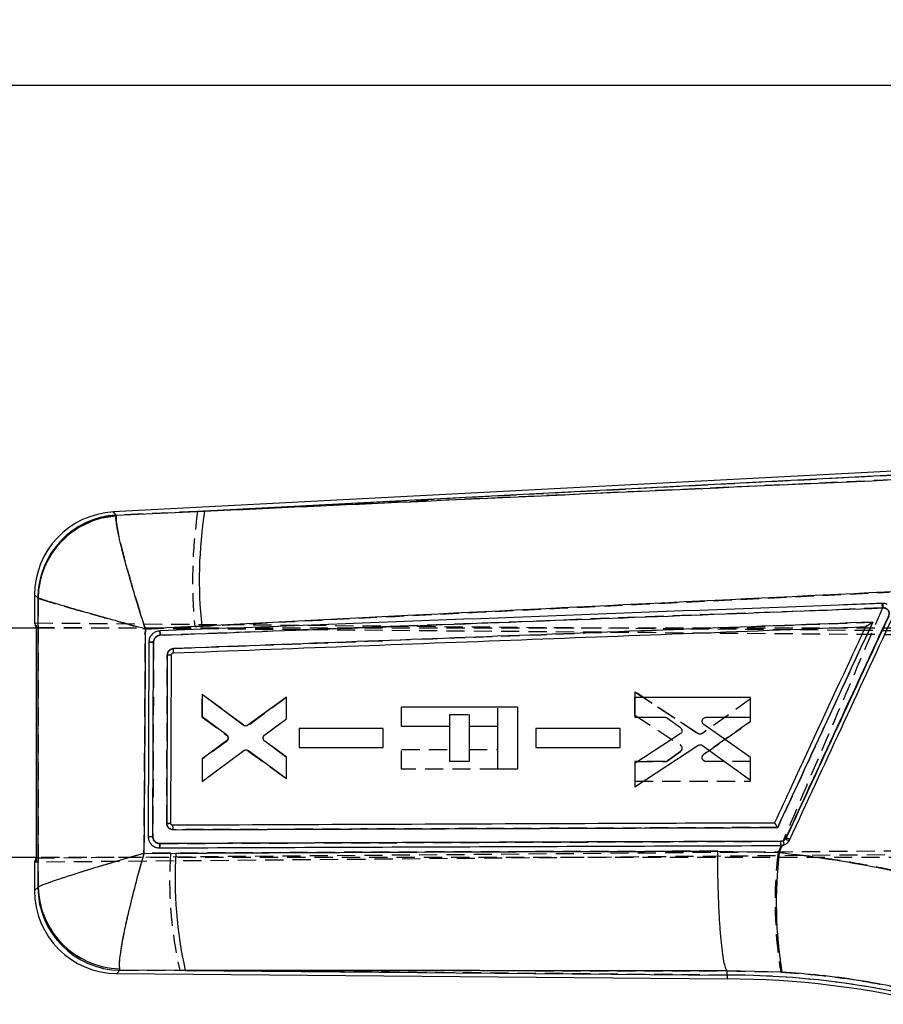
# Model space of a CAD drawing. Extents: x 32 to 417, y 20 to 281.
# Tile 11 of 13: x 184 to 244, y 212 to 281. Entities that reach past the tile are written whole.
import ezdxf

# ---------------------------------------------------------------- set-up
doc = ezdxf.new("R2010")
doc.units = 0
doc.linetypes.add('HIDDEN', pattern=[1.905, 1.27, -0.635])
doc.layers.get('0').update_dxf_attribs({"linetype": 'CONTINUOUS'})
doc.styles.add('SLDTEXTSTYLE0', font='TXT', dxfattribs={"width": 0.75})
doc.dimstyles.new('SLDDIMSTYLE1', dxfattribs={"dimtxt": 3.5, "dimasz": 3.302, "dimexe": 0, "dimexo": 0.0625, "dimgap": 0.875, "dimtad": 1, "dimdec": 0, "dimrnd": 1e-09, "dimzin": 12, "dimtxsty": 'SLDTEXTSTYLE0', "dimsah": 1, "dimcen": 0.09, "dimazin": 3, "dimtfac": 1, "dimtdec": 0, "dimtofl": 0, "dimtmove": 0, "dimatfit": 3, "dimtolj": 1, "dimtzin": 12})

# ---------------------------------------------------------------- blocks, each defined once
blk = doc.blocks.new('_D_1')
at = {"color": 179, "linetype": 'CONTINUOUS'}
for p, q in [((46.99, 233.246), (46.989, 276.946)), ((285.691, 230.202), (285.69, 276.95)), ((46.989, 275.946), (285.69, 275.95))]:
    blk.add_line(p, q, dxfattribs=at)
for points in [[(46.989, 275.946), (50.291, 275.438), (50.291, 276.454)], [(285.69, 275.95), (282.388, 276.458), (282.388, 275.442)]]:
    blk.add_solid(points, dxfattribs=at)
at = {"color": 179, "linetype": 'CONTINUOUS', "insert": (138.111, 280.459, 0.1), "char_height": 3.5, "attachment_point": 1, "rotation": 0.0009, "style": 'SLDTEXTSTYLE0'}
blk.add_mtext('239', dxfattribs=at)

msp = doc.modelspace()

# ---------------------------------------------------------------- linework, layer by layer
at = {"color": 7, "linetype": 'CONTINUOUS'}
for p, q in [((248.001321, 249.228917), (190.347048, 246.211353)), ((248.013123, 248.958025), (196.7061, 246.272668)), ((190.55657, 245.995007), (190.541851, 245.929818)), ((190.55657, 245.995007), (196.7061, 246.272668)), ((184.863942, 240.434158), (184.863808, 238.479571)), ((185.10527, 240.218281), (185.090932, 240.236217)), ((144.104593, 238.145204), (184.990155, 238.142397)), ((184.989056, 222.102871), (184.990159, 238.181835)), ((196.509636, 238.261368), (192.582129, 238.058654)), ((242.765567, 238.2213), (242.764472, 238.221259)), ((193.106799, 223.587578), (193.153894, 237.139634)), ((194.351255, 224.514465), (194.394952, 236.250963)), ((194.526261, 236.387677), (194.525777, 236.387657)), ((199.406682, 231.353288), (196.543148, 233.488876)), ((196.543148, 233.488876), (196.543171, 231.95279)), ((202.411792, 233.307879), (199.734701, 231.35166)), ((202.411829, 231.8005), (202.411792, 233.307879)), ((210.442437, 231.260458), (210.442534, 232.633886)), ((210.442534, 232.633886), (218.512847, 232.633333)), ((218.512847, 232.633333), (218.512549, 228.290267)), ((234.7626, 233.274307), (226.692362, 233.275644)), ((226.692362, 233.275644), (226.692392, 231.902215)), ((234.762645, 231.900982), (234.7626, 233.274307)), ((196.543171, 231.95279), (198.238133, 230.704959)), ((200.908965, 230.677401), (202.411829, 231.8005)), ((213.800101, 231.260227), (210.442437, 231.260458)), ((213.799937, 228.816138), (213.800101, 231.260227)), ((215.143165, 231.260135), (215.143001, 228.816047)), ((217.152587, 231.259998), (215.143165, 231.260135)), ((217.152378, 228.290362), (217.152587, 231.259998)), ((226.692392, 231.902215), (228.807366, 231.901899)), ((228.969483, 231.849052), (229.864678, 231.196148)), ((234.762742, 229.09997), (231.503307, 231.398657)), ((231.663122, 231.901465), (234.762645, 231.900982)), ((209.161817, 231.118699), (203.293196, 231.119627)), ((203.293196, 231.119627), (203.29321, 229.806494)), ((209.161847, 229.805659), (209.161817, 231.118699)), ((225.661791, 231.117557), (219.793251, 231.118504)), ((219.793251, 231.118504), (219.793274, 229.805382)), ((225.661828, 229.804519), (225.661791, 231.117557)), ((229.852228, 230.739168), (226.692452, 228.678273)), ((198.237358, 230.257392), (196.543208, 229.019533)), ((202.411889, 229.109343), (200.907758, 230.233818)), ((226.692474, 227.047618), (231.084778, 229.947179)), ((231.397248, 229.941273), (234.762787, 227.532729)), ((196.543223, 227.422759), (199.437461, 229.580205)), ((199.765465, 229.581281), (202.411919, 227.632915)), ((203.29321, 229.806494), (209.161847, 229.805659)), ((219.793274, 229.805382), (225.661828, 229.804519)), ((196.543208, 229.019533), (196.543223, 227.422759)), ((202.411919, 227.632915), (202.411889, 229.109343)), ((215.143001, 228.816047), (213.799937, 228.816138)), ((226.692452, 228.678273), (226.692474, 227.047618)), ((234.762787, 227.532729), (234.762742, 229.09997)), ((218.512549, 228.290267), (217.152378, 228.290362)), ((194.489366, 224.377498), (194.469153, 224.378964)), ((237.236722, 223.495686), (237.198523, 223.429988)), ((192.483573, 222.418881), (194.71485, 222.433132)), ((193.524382, 222.802739), (193.564734, 222.801807)), ((232.469096, 222.571838), (236.759766, 222.479997)), ((236.759766, 222.479997), (236.991501, 222.981744)), ((236.84503, 222.965938), (236.991501, 222.981744)), ((184.989056, 222.142398), (156.730172, 222.144337)), ((184.862665, 221.805151), (184.862527, 219.824358)), ((185.095022, 220.036088), (185.116085, 220.066528)), ((190.779249, 214.375323), (190.810925, 214.269292)), ((195.363222, 214.267914), (190.810925, 214.269292)), ((195.363222, 214.267914), (233.125082, 213.935779)), ((233.125082, 213.935779), (233.126363, 214.223148)), ((233.126363, 214.223148), (233.12611, 214.223675)), ((236.937849, 214.134215), (233.126363, 214.223148)), ((190.597142, 214.038685), (233.123882, 213.664641)), ((233.125082, 213.935779), (233.123882, 213.664641))]:
    msp.add_line(p, q, dxfattribs=at)
at = {"color": 7, "linetype": 'HIDDEN'}
for p, q in [((196.22673, 246.247578), (248.013123, 248.958025)), ((244.63114, 248.452842), (196.22673, 246.247578)), ((190.559505, 245.991975), (190.544716, 245.926059)), ((196.22673, 246.247578), (190.559505, 245.991975)), ((185.094113, 240.233441), (185.108623, 240.215305)), ((243.942408, 239.524092), (193.616732, 237.618671)), ((243.907562, 239.837585), (243.970654, 239.839974)), ((244.005202, 239.52661), (243.942408, 239.524092)), ((184.863812, 238.480955), (261.507674, 237.806834)), ((184.990155, 238.142397), (258.988841, 238.137319)), ((184.990159, 238.181835), (262.144862, 237.526763)), ((184.991407, 221.804882), (184.992551, 238.479822)), ((192.582897, 238.055266), (196.028298, 238.232709)), ((193.153976, 237.139381), (193.106821, 223.587254)), ((196.54364, 233.503859), (196.543402, 231.907082)), ((196.543402, 231.907082), (196.54364, 233.503859)), ((199.43758, 231.346016), (196.54364, 233.503859)), ((196.54364, 233.503859), (199.43758, 231.346016)), ((226.692929, 233.674859), (226.692683, 232.044207)), ((226.692683, 232.044207), (226.692929, 233.674859)), ((231.08483, 230.774695), (226.692929, 233.674859)), ((226.692929, 233.674859), (231.08483, 230.774695)), ((202.412306, 233.292896), (199.765584, 231.344895)), ((202.412075, 231.816468), (202.412306, 233.292896)), ((217.152587, 231.261262), (217.152676, 232.633426)), ((234.763174, 233.188642), (231.397307, 230.78056)), ((234.762913, 231.621401), (234.763174, 233.188642)), ((213.800101, 231.261067), (213.800161, 232.10811)), ((213.800161, 232.10811), (215.143225, 232.108017)), ((215.143225, 232.108017), (215.143173, 231.260983)), ((226.692683, 232.044207), (229.852176, 229.98288)), ((196.543402, 231.907082), (198.237381, 230.668993)), ((200.907788, 230.6922), (202.412075, 231.816468)), ((231.503165, 229.323161), (234.762913, 231.621401)), ((234.762913, 231.621401), (231.503165, 229.323161)), ((198.341011, 230.515053), (198.317266, 230.567565)), ((203.293307, 231.119196), (203.293106, 229.806063)), ((209.161936, 231.119224), (203.293307, 231.119196)), ((209.161727, 229.806184), (209.161936, 231.119224)), ((219.793363, 231.118043), (219.793162, 229.804921)), ((225.661917, 231.118101), (219.793363, 231.118043)), ((225.661701, 229.805063), (225.661917, 231.118101)), ((198.238096, 230.221424), (196.542962, 228.973828)), ((202.411643, 229.125311), (200.908935, 230.248617)), ((196.542731, 227.43774), (199.406556, 229.572936)), ((199.734582, 229.574518), (202.411404, 227.617932)), ((203.293106, 229.806063), (209.161727, 229.806184)), ((210.442236, 228.290822), (210.442333, 229.664251)), ((210.442333, 229.664251), (213.799997, 229.66402)), ((215.143061, 229.663929), (217.152475, 229.663791)), ((219.793162, 229.804921), (225.661701, 229.805063)), ((229.864566, 229.525894), (228.969282, 228.873115)), ((228.969282, 228.873115), (229.864566, 229.525894)), ((196.542962, 228.973828), (196.542731, 227.43774)), ((202.411404, 227.617932), (202.411643, 229.125311)), ((226.692176, 228.820264), (226.69196, 227.446835)), ((228.80715, 228.820288), (226.692176, 228.820264)), ((226.692176, 228.820264), (228.80715, 228.820288)), ((234.762436, 228.820389), (231.662905, 228.820331)), ((234.762198, 227.447064), (234.762436, 228.820389)), ((217.152363, 228.290362), (210.442236, 228.290822)), ((226.69196, 227.446835), (234.762198, 227.447064)), ((193.590722, 223.103831), (236.869878, 223.260466)), ((236.869878, 223.260466), (237.017861, 223.288963)), ((274.600356, 222.580737), (184.862665, 221.803767)), ((184.989056, 222.102871), (274.72712, 222.852462)), ((194.331429, 222.432362), (192.486061, 222.420703)), ((236.880212, 222.966937), (236.672952, 222.482105)), ((237.104012, 223.015832), (236.84503, 222.965938)), ((258.987738, 222.137319), (184.989056, 222.142398)), ((185.119333, 220.069465), (185.098148, 220.038936)), ((190.813801, 214.272394), (190.782255, 214.378726)), ((190.813801, 214.272394), (194.980717, 214.271279)), ((233.125082, 213.935779), (194.980717, 214.271279)), ((233.125082, 213.935779), (233.126378, 214.226471)), ((233.126125, 214.226999), (233.126378, 214.226471)), ((233.126378, 214.226471), (236.862427, 214.141699))]:
    msp.add_line(p, q, dxfattribs=at)
at = {"color": 8, "linetype": 'CONTINUOUS', "flags": 128}
for points in [[(190.347048, 246.211353), (190.370015, 246.187638), (190.55657, 245.995007)], [(185.090932, 240.236217), (184.888824, 240.41246), (184.863942, 240.434158)], [(184.862527, 219.824358), (184.888026, 219.847581), (185.095022, 220.036088)], [(190.810925, 214.269292), (190.620589, 214.063977), (190.597142, 214.038685)]]:
    msp.add_lwpolyline(points, dxfattribs=at)
at = {"color": 7, "linetype": 'HIDDEN', "flags": 128}
for points in [[(190.559505, 245.991975), (190.370994, 246.186625), (190.347048, 246.211353)], [(184.863942, 240.434158), (184.889885, 240.411534), (185.094113, 240.233441)], [(185.098148, 220.038936), (184.889069, 219.848531), (184.862527, 219.824358)], [(190.597142, 214.038685), (190.62155, 214.065013), (190.813801, 214.272394)]]:
    msp.add_lwpolyline(points, dxfattribs=at)
at = {"color": 7, "linetype": 'CONTINUOUS'}
for centre, radius, start, end in [((190.649442, 240.433761), 5.7855, 92.84052577, 180.16340318), ((190.90064, 240.195352), 5.809852, 93.39515238, 179.59699616), ((190.929555, 240.11758), 5.825155, 93.81624815, 179.00945549), ((227.689369, 241.504794), 31.347976, 171.25163826, 185.93874963), ((242.875569, 239.559936), 1.13035, 358.29268362, 14.34371343), ((194.219784, 246.719421), 10.469924, 269.42125268, 270.95864104), ((235.995628, 223.1857), 0.87737, 345.49419433, 4.87433769), ((235.49637, 220.938551), 3.01738, 50.38615774, 55.65905786), ((231.996485, 212.021155), 12.614474, 64.19740511, 65.45456874), ((223.18917, 220.585828), 28.53418, 176.28807417, 192.79219503), ((266.179566, 218.932971), 29.632854, 173.12526351, 189.31954069), ((190.648028, 219.823961), 5.7855, 179.87504149, 269.62892533), ((190.905773, 220.07943), 5.810912, 180.42736038, 269.06475587), ((190.945592, 220.20408), 5.83113, 181.35168463, 268.36531618), ((233.119508, 154.299872), 59.364769, 75.99606742, 89.99606742), ((233.119508, 154.299872), 59.635908, 75.99606742, 89.99464199)]:
    msp.add_arc(centre, radius, start, end, dxfattribs=at)
at = {"color": 7, "linetype": 'HIDDEN'}
for centre, radius, start, end in [((190.904163, 240.192009), 5.810197, 93.40074847, 179.59142006), ((190.933433, 240.11334), 5.825702, 93.82587313, 178.99712881), ((229.237683, 241.420405), 33.362024, 171.68063453, 185.48289871), ((242.820205, 239.558036), 1.122717, 358.26746804, 14.41792221), ((242.869554, 239.559992), 1.136138, 358.31632151, 14.26656731), ((194.231259, 243.484298), 7.235187, 269.07219116, 271.29640357), ((198.069064, 230.443832), 0.28112, 14.67563502, 53.21986542), ((229.697426, 229.749533), 0.279997, 20.80027762, 56.44868231), ((228.807157, 229.095489), 0.275201, 269.99892542, 306.09456253), ((235.995887, 223.185887), 0.877167, 345.4781033, 4.8772825), ((236.063428, 222.837763), 1.055711, 9.71064701, 25.30203815), ((232.539772, 213.19608), 11.320234, 64.08458025, 65.48918316), ((222.755386, 220.587376), 28.483773, 176.28616639, 192.81146967), ((266.055827, 218.977264), 29.591169, 173.19779833, 189.40502255), ((190.909239, 220.082868), 5.811258, 180.4331473, 269.05898851), ((190.949373, 220.208017), 5.831686, 181.36138904, 268.35785942), ((233.119508, 154.299872), 59.635908, 75.99606742, 89.99464199)]:
    msp.add_arc(centre, radius, start, end, dxfattribs=at)
at = {"color": 7, "linetype": 'CONTINUOUS'}
for centre, major_axis, start_param, end_param in [((256.116765, 237.852865), (71.252944, -0.629761), 3.141928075, 3.201772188), ((256.115706, 222.422077), (71.253029, 0.61998), 3.08141312, 3.141257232)]:
    msp.add_ellipse(centre, major_axis=major_axis, ratio=0.069924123, start_param=start_param, end_param=end_param, dxfattribs=at)
for points, knots in [([(196.7061, 246.272668), (201.493782, 246.491233), (217.718486, 247.231915), (233.941701, 247.970725), (245.377673, 248.491522)], [0, 0, 0, 0, 0.295085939, 1, 1, 1, 1]), ([(192.582129, 238.058654), (192.580227, 238.064546), (192.375949, 238.697131), (191.988327, 239.928793), (191.511742, 241.538723), (191.143716, 242.86689), (190.884692, 243.878247), (190.702852, 244.672278), (190.589184, 245.261854), (190.529484, 245.701027), (190.537729, 245.853556), (190.541851, 245.929818)], [0, 0, 0, 0, 0.001589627, 0.170682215, 0.331494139, 0.459318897, 0.587118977, 0.691695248, 0.796259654, 0.898133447, 1, 1, 1, 1]), ([(185.116085, 220.066528), (185.113969, 223.427407), (185.10974, 230.144606), (185.10676, 236.861909), (185.10527, 240.218281)], [0, 0, 0, 0, 0.5003391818, 1, 1, 1, 1]), ([(192.582129, 238.058654), (192.576174, 238.06029), (191.936706, 238.235954), (190.701851, 238.577303), (189.116012, 239.022034), (187.831804, 239.387628), (186.874118, 239.664953), (186.142743, 239.881603), (185.62001, 240.041386), (185.254399, 240.159147), (185.154979, 240.19857), (185.10527, 240.218281)], [0, 0, 0, 0, 0.001589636, 0.170683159, 0.331495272, 0.459319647, 0.587119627, 0.691695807, 0.796260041, 0.898133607, 1, 1, 1, 1]), ([(245.159856, 240.670705), (233.727887, 240.115932), (217.511008, 239.328956), (201.294451, 238.5046), (196.509636, 238.261368)], [0, 0, 0, 0, 0.704942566, 1, 1, 1, 1]), ([(243.970683, 239.839967), (243.768445, 239.832312), (242.757254, 239.794035), (238.510245, 239.633242), (221.917188, 239.004478), (206.131639, 238.402997), (193.582221, 237.924823)], [0, 0, 0, 0, 0.012041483, 0.060207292, 0.252870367, 1, 1, 1, 1]), ([(193.616806, 237.618651), (202.015379, 237.937244), (218.812461, 238.574427), (235.607787, 239.208982), (244.005418, 239.526258)], [0, 0, 0, 0, 0.500001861, 1, 1, 1, 1]), ([(244.288033, 239.778163), (244.211943, 239.804747), (244.108354, 239.840938), (243.999562, 239.840171), (243.970683, 239.839967)], [0, 0, 0, 0, 0.73454774, 1, 1, 1, 1]), ([(244.005418, 239.526258), (244.054764, 239.522916), (244.150026, 239.516465), (244.275662, 239.446003), (244.368419, 239.3442), (244.425366, 239.216123), (244.424902, 239.124498), (244.42467, 239.078685)], [0, 0, 0, 0, 0.212402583, 0.410041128, 0.607015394, 0.803505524, 1, 1, 1, 1]), ([(237.198523, 223.429988), (239.128871, 227.61026), (241.537596, 232.826481), (243.946298, 238.042731), (244.42467, 239.078685)], [0, 0, 0, 0, 0.801398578, 1, 1, 1, 1]), ([(244.389153, 238.949947), (243.197035, 236.374251), (240.812801, 231.222863), (238.428748, 226.071411), (237.236722, 223.495686)], [0, 0, 0, 0, 0.500000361, 1, 1, 1, 1]), ([(237.487211, 223.377954), (238.679547, 225.953581), (241.06422, 231.104836), (243.449007, 236.256056), (244.6414, 238.831665)], [0, 0, 0, 0, 0.500000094, 1, 1, 1, 1]), ([(194.525777, 236.387658), (202.614269, 236.696024), (218.694406, 237.309063), (234.773396, 237.918417), (242.764472, 238.221259)], [0, 0, 0, 0, 0.503011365, 1, 1, 1, 1]), ([(243.27246, 238.534679), (235.05984, 238.22438), (218.815594, 237.610619), (202.570024, 236.99445), (194.537743, 236.689798)], [0, 0, 0, 0, 0.505571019, 1, 1, 1, 1]), ([(242.764472, 238.221259), (242.761971, 238.215858), (242.418318, 237.473609), (240.710268, 233.783875), (238.600984, 229.227671), (236.832931, 225.408286), (236.429303, 224.536359)], [0, 0, 0, 0, 0.001184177, 0.162718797, 0.808857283, 1, 1, 1, 1]), ([(236.648596, 224.222701), (237.731063, 226.561652), (239.938938, 231.33234), (242.146971, 236.102972), (243.27246, 238.534679)], [0, 0, 0, 0, 0.490275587, 1, 1, 1, 1]), ([(243.27246, 238.534679), (243.271427, 238.533991), (243.20625, 238.49059), (243.080608, 238.407963), (242.925638, 238.309865), (242.828001, 238.251624), (242.780233, 238.225677), (242.770058, 238.222641), (242.765567, 238.2213)], [0, 0, 0, 0, 0.005319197, 0.335580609, 0.640505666, 0.809007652, 0.915693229, 1, 1, 1, 1]), ([(192.582129, 238.058654), (192.567225, 235.439028), (192.537563, 230.225731), (192.50151, 225.012513), (192.483573, 222.418881)], [0, 0, 0, 0, 0.502489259, 1, 1, 1, 1]), ([(193.581945, 237.924821), (193.493691, 237.912569), (193.317295, 237.888079), (193.087031, 237.742425), (192.91741, 237.535197), (192.837512, 237.322195), (192.829678, 237.188712), (192.827015, 237.143335)], [0, 0, 0, 0, 0.222082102, 0.443884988, 0.665138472, 0.886165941, 1, 1, 1, 1]), ([(193.153887, 237.139634), (193.156509, 237.175624), (193.163072, 237.265688), (193.222297, 237.401322), (193.332598, 237.522941), (193.470876, 237.600518), (193.570818, 237.612943), (193.616806, 237.61866)], [0, 0, 0, 0, 0.14709965, 0.368111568, 0.589473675, 0.811098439, 1, 1, 1, 1]), ([(193.617082, 237.618671), (193.615151, 237.6588), (193.611291, 237.739059), (193.601891, 237.840455), (193.591475, 237.910551), (193.585089, 237.920113), (193.581945, 237.924821)], [0, 0, 0, 0, 0.251898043, 0.503797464, 0.755696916, 1, 1, 1, 1]), ([(192.827022, 237.142846), (192.82633, 236.93985), (192.82287, 235.924871), (192.807185, 231.407046), (192.790442, 227.092252), (192.77685, 223.589433)], [0, 0, 0, 0, 0.044932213, 0.224660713, 1, 1, 1, 1]), ([(193.153894, 237.140128), (193.132957, 237.140198), (193.091084, 237.140337), (193.029679, 237.140633), (192.972604, 237.140982), (192.922196, 237.141369), (192.880551, 237.141785), (192.849659, 237.142204), (192.832473, 237.142562), (192.828524, 237.142767), (192.827022, 237.142846)], [0, 0, 0, 0, 0.131343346, 0.262680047, 0.394017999, 0.525365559, 0.656709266, 0.788052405, 0.919393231, 1, 1, 1, 1]), ([(194.114028, 236.250031), (194.113318, 236.047037), (194.109766, 235.032065), (194.096093, 231.118084), (194.083232, 227.407127), (194.073184, 224.50814)], [0, 0, 0, 0, 0.051863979, 0.259319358, 1, 1, 1, 1]), ([(194.537743, 236.689798), (194.511965, 236.687396), (194.436946, 236.680407), (194.318963, 236.631071), (194.206488, 236.531759), (194.12947, 236.399607), (194.119187, 236.300001), (194.114028, 236.250031)], [0, 0, 0, 0, 0.115662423, 0.336600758, 0.557294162, 0.777906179, 1, 1, 1, 1]), ([(194.394952, 236.250963), (194.396579, 236.266469), (194.399832, 236.297483), (194.42384, 236.338664), (194.458935, 236.369612), (194.495299, 236.384722), (194.518186, 236.386927), (194.525777, 236.387658)], [0, 0, 0, 0, 0.222746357, 0.445526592, 0.66801672, 0.889893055, 1, 1, 1, 1]), ([(194.526261, 236.387677), (194.529101, 236.392316), (194.534779, 236.401595), (194.53971, 236.471402), (194.541241, 236.571065), (194.538909, 236.65022), (194.537743, 236.689798)], [0, 0, 0, 0, 0.250001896, 0.499999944, 0.749999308, 1, 1, 1, 1]), ([(199.734701, 231.351662), (199.707697, 231.335791), (199.653691, 231.304051), (199.558815, 231.294264), (199.473046, 231.31134), (199.426644, 231.340671), (199.406682, 231.353288)], [0, 0, 0, 0, 0.265852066, 0.531669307, 0.798533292, 1, 1, 1, 1]), ([(228.807366, 231.901899), (228.83867, 231.899154), (228.89695, 231.894045), (228.946533, 231.863288), (228.969483, 231.849052)], [0, 0, 0, 0, 0.537137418, 1, 1, 1, 1]), ([(231.503307, 231.398657), (231.479564, 231.419221), (231.432075, 231.460354), (231.392292, 231.547377), (231.381739, 231.631015), (231.392835, 231.681335), (231.397218, 231.701212)], [0, 0, 0, 0, 0.274358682, 0.548771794, 0.8217624, 1, 1, 1, 1]), ([(231.397218, 231.701212), (231.408708, 231.73017), (231.431689, 231.788083), (231.500026, 231.853869), (231.580026, 231.894417), (231.637041, 231.899253), (231.663122, 231.901465)], [0, 0, 0, 0, 0.259866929, 0.519707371, 0.780302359, 1, 1, 1, 1]), ([(198.238133, 230.704959), (198.261476, 230.683584), (198.308168, 230.64083), (198.34594, 230.55205), (198.353699, 230.472548), (198.34417, 230.42659), (198.341003, 230.411317)], [0, 0, 0, 0, 0.286448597, 0.572960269, 0.858078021, 1, 1, 1, 1]), ([(200.80275, 230.502862), (200.811298, 230.533372), (200.828395, 230.594391), (200.874245, 230.649579), (200.903836, 230.673292), (200.908965, 230.677401)], [0, 0, 0, 0, 0.452579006, 0.905122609, 1, 1, 1, 1]), ([(229.959241, 230.873067), (229.945423, 230.844463), (229.919844, 230.791511), (229.873526, 230.755653), (229.852228, 230.739165)], [0, 0, 0, 0, 0.540191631, 1, 1, 1, 1]), ([(229.864678, 231.196148), (229.88815, 231.174821), (229.935099, 231.132162), (229.973125, 231.043407), (229.982488, 230.953233), (229.96647, 230.897996), (229.959241, 230.873067)], [0, 0, 0, 0, 0.262217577, 0.524490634, 0.785391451, 1, 1, 1, 1]), ([(198.341003, 230.411317), (198.330244, 230.381234), (198.308735, 230.321092), (198.261144, 230.278619), (198.237358, 230.257392)], [0, 0, 0, 0, 0.500204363, 1, 1, 1, 1]), ([(200.907766, 230.233823), (200.884591, 230.255845), (200.838239, 230.299891), (200.801596, 230.390318), (200.796456, 230.460407), (200.801919, 230.497256), (200.80275, 230.502862)], [0, 0, 0, 0, 0.315070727, 0.63019642, 0.943742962, 1, 1, 1, 1]), ([(231.084778, 229.947179), (231.112452, 229.96172), (231.167794, 229.990798), (231.26289, 229.996128), (231.341421, 229.976456), (231.382502, 229.950564), (231.397248, 229.941271)], [0, 0, 0, 0, 0.28034387, 0.560629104, 0.842295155, 1, 1, 1, 1]), ([(199.437461, 229.580205), (199.464238, 229.596305), (199.517788, 229.628503), (199.612316, 229.63922), (199.698376, 229.622989), (199.745171, 229.593896), (199.765465, 229.581279)], [0, 0, 0, 0, 0.265086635, 0.530125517, 0.796229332, 1, 1, 1, 1]), ([(194.35127, 224.514465), (194.347192, 224.514055), (194.339037, 224.513233), (194.27588, 224.511528), (194.184771, 224.509724), (194.11038, 224.508668), (194.073184, 224.50814)], [0, 0, 0, 0, 0.250001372, 0.500003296, 0.749998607, 1, 1, 1, 1]), ([(194.073236, 224.50814), (194.078742, 224.458414), (194.089754, 224.358957), (194.16751, 224.227202), (194.28079, 224.128308), (194.404372, 224.077198), (194.485175, 224.072225), (194.516397, 224.070303)], [0, 0, 0, 0, 0.215726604, 0.431473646, 0.647457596, 0.863780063, 1, 1, 1, 1]), ([(194.469153, 224.378964), (194.460574, 224.380726), (194.436886, 224.385593), (194.401608, 224.405696), (194.370387, 224.440764), (194.353925, 224.479266), (194.352012, 224.504624), (194.35127, 224.514465)], [0, 0, 0, 0, 0.134838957, 0.372354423, 0.610181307, 0.848702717, 1, 1, 1, 1]), ([(236.429303, 224.536359), (236.375755, 224.536164), (235.513122, 224.533023), (231.414156, 224.518071), (217.486779, 224.466744), (204.370122, 224.415842), (194.489366, 224.377498)], [0, 0, 0, 0, 0.003829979, 0.061699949, 0.293180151, 1, 1, 1, 1]), ([(236.648596, 224.222701), (236.647935, 224.223736), (236.643485, 224.230711), (236.61658, 224.272747), (236.569854, 224.3443), (236.513136, 224.427987), (236.470054, 224.488581), (236.440526, 224.526989), (236.432876, 224.533375), (236.429303, 224.536359)], [0, 0, 0, 0, 0.007094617, 0.047797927, 0.287831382, 0.495432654, 0.676737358, 0.848986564, 1, 1, 1, 1]), ([(194.516397, 224.070303), (194.515899, 224.110471), (194.514903, 224.190806), (194.50847, 224.292464), (194.499579, 224.36284), (194.492733, 224.372665), (194.489366, 224.377498)], [0, 0, 0, 0, 0.2520123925, 0.5040237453, 0.7560367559, 1, 1, 1, 1]), ([(194.516397, 224.070303), (201.49679, 224.095957), (215.539762, 224.147568), (229.584918, 224.197559), (236.648596, 224.222701)], [0, 0, 0, 0, 0.49707379, 1, 1, 1, 1]), ([(192.77685, 223.589391), (192.77833, 223.589337), (192.782462, 223.589187), (192.799479, 223.588911), (192.830787, 223.588583), (192.872944, 223.588268), (192.923936, 223.587987), (192.981606, 223.587767), (193.043573, 223.587613), (193.085724, 223.587589), (193.106799, 223.587578)], [0, 0, 0, 0, 0.073800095, 0.206112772, 0.338428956, 0.470738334, 0.603054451, 0.735366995, 0.86768061, 1, 1, 1, 1]), ([(192.776858, 223.589433), (192.78555, 223.500877), (192.802932, 223.323781), (192.938304, 223.087897), (193.137533, 222.909665), (193.34643, 222.820769), (193.479243, 222.807313), (193.524382, 222.802739)], [0, 0, 0, 0, 0.221368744, 0.442696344, 0.664111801, 0.885843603, 1, 1, 1, 1]), ([(193.590968, 223.103788), (193.546702, 223.107258), (193.448275, 223.114974), (193.307839, 223.183888), (193.191159, 223.299038), (193.119198, 223.440479), (193.11072, 223.541115), (193.106807, 223.587578)], [0, 0, 0, 0, 0.175178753, 0.389518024, 0.603363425, 0.816877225, 1, 1, 1, 1]), ([(193.564898, 222.801808), (193.568386, 222.806348), (193.575363, 222.815427), (193.584059, 222.885141), (193.590085, 222.984859), (193.590778, 223.064145), (193.591124, 223.103788)], [0, 0, 0, 0, 0.249999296, 0.49999916, 0.749999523, 1, 1, 1, 1]), ([(236.869826, 223.26025), (229.655878, 223.234583), (215.228192, 223.183249), (200.803306, 223.130274), (193.590968, 223.103787)], [0, 0, 0, 0, 0.500007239, 1, 1, 1, 1]), ([(237.198523, 223.429988), (237.174873, 223.402057), (237.121659, 223.339212), (237.006426, 223.274453), (236.915358, 223.264984), (236.869826, 223.26025)], [0, 0, 0, 0, 0.2857139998, 0.6428658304, 1, 1, 1, 1]), ([(236.991501, 222.981744), (237.067624, 223.006222), (237.219877, 223.05518), (237.390132, 223.204351), (237.458147, 223.32598), (237.487211, 223.377954)], [0, 0, 0, 0, 0.36412143, 0.728277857, 1, 1, 1, 1]), ([(192.483573, 222.418881), (192.477645, 222.417169), (191.817615, 222.226558), (190.547072, 221.854214), (188.929659, 221.366038), (187.637438, 220.963349), (186.495173, 220.594365), (185.717158, 220.324675), (185.264749, 220.147829), (185.165638, 220.093628), (185.116085, 220.066528)], [0, 0, 0, 0, 0.001604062, 0.178588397, 0.346376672, 0.479272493, 0.612137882, 0.797306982, 0.898657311, 1, 1, 1, 1]), ([(192.483573, 222.418881), (192.481859, 222.412932), (192.291047, 221.750666), (191.934053, 220.460269), (191.506423, 218.776147), (191.188713, 217.393968), (190.932491, 216.134471), (190.792738, 215.223448), (190.749448, 214.635702), (190.769316, 214.462114), (190.779249, 214.375323)], [0, 0, 0, 0, 0.001603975, 0.178582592, 0.346371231, 0.479264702, 0.612127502, 0.797296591, 0.898652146, 1, 1, 1, 1]), ([(193.565062, 222.801808), (200.777638, 222.829992), (215.202812, 222.88636), (229.63095, 222.939412), (236.84503, 222.965938)], [0, 0, 0, 0, 0.4999991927, 1, 1, 1, 1]), ([(194.71485, 222.433132), (200.489422, 222.463584), (213.072836, 222.529943), (225.658847, 222.557128), (232.469096, 222.571838)], [0, 0, 0, 0, 0.458903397, 1, 1, 1, 1]), ([(233.12611, 214.223675), (233.087226, 214.286316), (233.009458, 214.411596), (232.897356, 214.881982), (232.792849, 215.550813), (232.698694, 216.412142), (232.617986, 217.443202), (232.552489, 218.609964), (232.504698, 219.883924), (232.477053, 221.151291), (232.469446, 222.05678), (232.469141, 222.504482), (232.469096, 222.571838)], [0, 0, 0, 0, 0.111332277, 0.222664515, 0.333996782, 0.445329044, 0.556661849, 0.667994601, 0.77932841, 0.890662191, 0.983550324, 1, 1, 1, 1]), ([(236.759766, 222.479997), (237.911881, 222.338945), (240.216061, 222.056847), (243.684077, 221.439309), (247.148269, 220.688903), (249.420846, 220.065065), (250.557123, 219.753149)], [0, 0, 0, 0, 0.2468891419, 0.4937673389, 0.7468862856, 1, 1, 1, 1]), ([(233.12611, 214.223675), (226.307928, 214.232311), (213.719117, 214.248254), (201.132737, 214.261735), (195.363222, 214.267914)], [0, 0, 0, 0, 0.541606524, 1, 1, 1, 1]), ([(247.32182, 212.504803), (246.49318, 212.710046), (244.835874, 213.120538), (242.252208, 213.588877), (239.613177, 213.947451), (237.829655, 214.071958), (236.937849, 214.134215)], [0, 0, 0, 0, 0.245832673, 0.491672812, 0.745823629, 1, 1, 1, 1])]:
    msp.add_open_spline(points, degree=3, knots=knots, dxfattribs=at)
at = {"color": 7, "linetype": 'HIDDEN'}
for points, knots in [([(190.544716, 245.926059), (190.540593, 245.849719), (190.532348, 245.697032), (190.591682, 245.258422), (190.704942, 244.669334), (190.886456, 243.875231), (191.145175, 242.863815), (191.512889, 241.53556), (191.989257, 239.925531), (192.376688, 238.693761), (192.580994, 238.061157), (192.582897, 238.055266)], [0, 0, 0, 0, 0.1016326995, 0.2032725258, 0.3078957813, 0.4125311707, 0.5404040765, 0.6683019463, 0.8292124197, 0.9984096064, 1, 1, 1, 1]), ([(185.108623, 240.215305), (185.110101, 236.860025), (185.113058, 230.144696), (185.117241, 223.429465), (185.119333, 220.069465)], [0, 0, 0, 0, 0.499644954, 1, 1, 1, 1]), ([(185.108623, 240.215305), (185.158362, 240.195547), (185.257844, 240.15603), (185.622643, 240.038357), (186.144586, 239.878639), (186.875642, 239.66191), (187.833034, 239.384503), (189.11698, 239.018812), (190.702648, 238.574006), (191.937463, 238.232568), (192.576941, 238.056902), (192.582897, 238.055266)], [0, 0, 0, 0, 0.101632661, 0.20327239, 0.307895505, 0.412530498, 0.540403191, 0.668300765, 0.829211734, 0.99840941, 1, 1, 1, 1]), ([(196.028298, 238.232709), (196.848316, 238.274601), (212.975594, 239.098494), (229.103148, 239.881257), (244.41067, 240.624219)], [0, 0, 0, 0, 0.050846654, 1, 1, 1, 1]), ([(243.942408, 239.524092), (243.084547, 237.509507), (240.779528, 232.096444), (238.468679, 226.685875), (237.017861, 223.288963)], [0, 0, 0, 0, 0.372171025, 1, 1, 1, 1]), ([(244.38583, 238.951621), (244.401385, 238.996717), (244.431913, 239.08522), (244.417726, 239.22652), (244.36166, 239.353169), (244.265914, 239.453107), (244.142269, 239.51856), (244.050896, 239.523927), (244.005202, 239.52661)], [0, 0, 0, 0, 0.171946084, 0.337453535, 0.503116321, 0.668814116, 0.8343811, 1, 1, 1, 1]), ([(237.236141, 223.496168), (238.427717, 226.072087), (240.81087, 231.223926), (243.194176, 236.375722), (244.38583, 238.951621)], [0, 0, 0, 0, 0.499999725, 1, 1, 1, 1]), ([(194.537817, 236.689828), (202.57009, 236.99451), (218.81571, 237.610742), (235.059921, 238.224562), (243.272557, 238.534893)], [0, 0, 0, 0, 0.4944269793, 1, 1, 1, 1]), ([(243.272557, 238.534893), (242.147026, 236.103111), (239.938977, 231.332479), (237.731088, 226.561791), (236.648648, 224.222913)], [0, 0, 0, 0, 0.509739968, 1, 1, 1, 1]), ([(242.765545, 238.2213), (242.770013, 238.222638), (242.780132, 238.225667), (242.82777, 238.251561), (242.925141, 238.309661), (243.08016, 238.407858), (243.206073, 238.490513), (243.271526, 238.534205), (243.272557, 238.534893)], [0, 0, 0, 0, 0.084203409, 0.190693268, 0.358764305, 0.662832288, 0.9946911, 1, 1, 1, 1]), ([(192.486061, 222.420703), (192.503668, 225.01358), (192.539055, 230.225064), (192.568235, 235.436622), (192.582897, 238.055266)], [0, 0, 0, 0, 0.497531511, 1, 1, 1, 1]), ([(193.616732, 237.618679), (193.580558, 237.6148), (193.490615, 237.605155), (193.357241, 237.541091), (193.239958, 237.42684), (193.167219, 237.286102), (193.158148, 237.185715), (193.153961, 237.139381)], [0, 0, 0, 0, 0.148694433, 0.369716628, 0.590400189, 0.810948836, 1, 1, 1, 1]), ([(193.581863, 237.924818), (193.58502, 237.920111), (193.591431, 237.910553), (193.601879, 237.840462), (193.611294, 237.739074), (193.615153, 237.65882), (193.617082, 237.618694)], [0, 0, 0, 0, 0.2443284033, 0.4962196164, 0.7481115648, 1, 1, 1, 1]), ([(192.82703, 237.143274), (192.82853, 237.143165), (192.83248, 237.142877), (192.849668, 237.142388), (192.880564, 237.141812), (192.922226, 237.141245), (192.972642, 237.140702), (193.029732, 237.1402), (193.091152, 237.139746), (193.133034, 237.139503), (193.153976, 237.139381)], [0, 0, 0, 0, 0.080448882, 0.211811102, 0.343173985, 0.474541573, 0.605900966, 0.737262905, 0.868625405, 1, 1, 1, 1]), ([(194.073229, 224.513066), (194.073932, 224.716058), (194.077445, 225.731019), (194.091014, 229.643334), (194.103981, 233.352685), (194.11411, 236.250059)], [0, 0, 0, 0, 0.051885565, 0.25942784, 1, 1, 1, 1]), ([(194.114103, 236.250059), (194.119617, 236.301823), (194.130232, 236.401473), (194.207905, 236.532947), (194.319037, 236.631103), (194.437021, 236.680434), (194.512039, 236.687425), (194.537817, 236.689828)], [0, 0, 0, 0, 0.22995851, 0.442693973, 0.663390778, 0.884334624, 1, 1, 1, 1]), ([(194.526261, 236.387677), (194.52911, 236.392317), (194.534808, 236.401598), (194.539773, 236.471413), (194.541318, 236.571087), (194.538984, 236.650247), (194.537817, 236.689828)], [0, 0, 0, 0, 0.249999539, 0.499998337, 0.749997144, 1, 1, 1, 1]), ([(200.802742, 230.423171), (200.800589, 230.45481), (200.796284, 230.518085), (200.830073, 230.608816), (200.873527, 230.664296), (200.902845, 230.688164), (200.907795, 230.692194)], [0, 0, 0, 0, 0.311948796, 0.623869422, 0.936489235, 1, 1, 1, 1]), ([(231.397307, 230.78056), (231.370045, 230.764944), (231.315522, 230.733712), (231.220254, 230.724924), (231.141232, 230.741882), (231.099537, 230.766139), (231.08483, 230.774695)], [0, 0, 0, 0, 0.281923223, 0.563816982, 0.846149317, 1, 1, 1, 1]), ([(198.341011, 230.515053), (198.345923, 230.484056), (198.355748, 230.422064), (198.330331, 230.329804), (198.287105, 230.262365), (198.250651, 230.231912), (198.238096, 230.221424)], [0, 0, 0, 0, 0.283503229, 0.566998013, 0.850866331, 1, 1, 1, 1]), ([(229.93668, 229.887185), (229.929022, 229.902124), (229.909153, 229.940884), (229.873864, 229.966895), (229.852176, 229.98288)], [0, 0, 0, 0, 0.38542108, 1, 1, 1, 1]), ([(229.959174, 229.848962), (229.967424, 229.818716), (229.983924, 229.758225), (229.968663, 229.66394), (229.928448, 229.582323), (229.884796, 229.543763), (229.864566, 229.525894)], [0, 0, 0, 0, 0.258705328, 0.517409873, 0.776350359, 1, 1, 1, 1]), ([(231.397031, 229.020619), (231.391325, 229.051135), (231.379912, 229.112163), (231.402533, 229.204044), (231.44606, 229.276615), (231.486579, 229.309642), (231.503165, 229.323161)], [0, 0, 0, 0, 0.270583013, 0.541148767, 0.812173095, 1, 1, 1, 1]), ([(231.662905, 228.820331), (231.631496, 228.823508), (231.568671, 228.829862), (231.485779, 228.878442), (231.425629, 228.944464), (231.405806, 228.997254), (231.397031, 229.020621)], [0, 0, 0, 0, 0.26403301, 0.528102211, 0.791121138, 1, 1, 1, 1]), ([(194.073229, 224.513066), (194.11042, 224.512986), (194.184801, 224.512827), (194.275886, 224.513061), (194.339028, 224.513604), (194.347179, 224.514178), (194.351255, 224.514465)], [0, 0, 0, 0, 0.250006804, 0.499997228, 0.750000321, 1, 1, 1, 1]), ([(194.516419, 224.070349), (194.485195, 224.072271), (194.404391, 224.077244), (194.28081, 224.128361), (194.167541, 224.227244), (194.08891, 224.360436), (194.078511, 224.461653), (194.073229, 224.513066)], [0, 0, 0, 0, 0.1352892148, 0.3501062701, 0.5645935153, 0.7788391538, 1, 1, 1, 1]), ([(236.648648, 224.222913), (236.647987, 224.223948), (236.643602, 224.230822), (236.616748, 224.272764), (236.570065, 224.344241), (236.513314, 224.42796), (236.470177, 224.488568), (236.440571, 224.527018), (236.432894, 224.533388), (236.429303, 224.536367)], [0, 0, 0, 0, 0.007094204, 0.047101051, 0.287226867, 0.494901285, 0.676266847, 0.848549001, 1, 1, 1, 1]), ([(236.648648, 224.222913), (229.584978, 224.197748), (215.539845, 224.147711), (201.49683, 224.096036), (194.516419, 224.070349)], [0, 0, 0, 0, 0.502926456, 1, 1, 1, 1]), ([(193.106829, 223.587254), (193.109437, 223.549714), (193.115817, 223.457881), (193.17631, 223.32067), (193.287396, 223.199013), (193.431777, 223.118575), (193.538524, 223.108674), (193.590722, 223.103832)], [0, 0, 0, 0, 0.148306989, 0.362797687, 0.577756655, 0.793532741, 1, 1, 1, 1]), ([(193.591012, 223.103833), (193.590666, 223.064186), (193.589973, 222.984891), (193.583949, 222.885156), (193.575243, 222.815429), (193.568262, 222.806348), (193.564771, 222.801807)], [0, 0, 0, 0, 0.250000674, 0.499999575, 0.750001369, 1, 1, 1, 1]), ([(237.017861, 223.288963), (237.028718, 223.293663), (237.08097, 223.316284), (237.166816, 223.378073), (237.213021, 223.456784), (237.236141, 223.496168)], [0, 0, 0, 0, 0.11585398, 0.557606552, 1, 1, 1, 1]), ([(192.486061, 222.420703), (192.480136, 222.418991), (191.82144, 222.22865), (190.553251, 221.857152), (188.937394, 221.369488), (187.644859, 220.966861), (186.501247, 220.597632), (185.722065, 220.327775), (185.268677, 220.150823), (185.169113, 220.096584), (185.119333, 220.069465)], [0, 0, 0, 0, 0.001604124, 0.178309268, 0.345867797, 0.478888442, 0.61187829, 0.797163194, 0.898585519, 1, 1, 1, 1]), ([(192.486061, 222.420703), (192.48435, 222.414755), (192.294178, 221.753711), (191.937572, 220.465845), (191.510497, 218.78343), (191.192666, 217.401133), (190.936129, 216.140396), (190.796105, 215.228323), (190.752594, 214.639714), (190.772368, 214.46572), (190.782255, 214.378726)], [0, 0, 0, 0, 0.001604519, 0.178304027, 0.345862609, 0.478880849, 0.611868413, 0.797153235, 0.898580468, 1, 1, 1, 1]), ([(232.46797, 222.569771), (225.762452, 222.555842), (213.049003, 222.529435), (200.338138, 222.463514), (194.331429, 222.432362)], [0, 0, 0, 0, 0.527435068, 1, 1, 1, 1]), ([(250.306344, 219.877825), (249.210385, 220.170053), (247.018448, 220.754514), (243.625483, 221.471369), (240.17185, 222.070606), (237.839268, 222.344937), (236.672952, 222.482105)], [0, 0, 0, 0, 0.2468870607, 0.4937780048, 0.7468835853, 1, 1, 1, 1]), ([(237.074545, 223.014896), (237.028178, 222.996879), (236.965037, 222.972344), (236.898016, 222.968072), (236.880212, 222.966937)], [0, 0, 0, 0, 0.734357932, 1, 1, 1, 1]), ([(194.980717, 214.271279), (200.98228, 214.2649), (213.696184, 214.251388), (226.412507, 214.235426), (233.126125, 214.226999)], [0, 0, 0, 0, 0.4720472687, 1, 1, 1, 1]), ([(236.862427, 214.141699), (237.712659, 214.083991), (239.413055, 213.96858), (241.985675, 213.63174), (244.562074, 213.179249), (246.251093, 212.768587), (247.095591, 212.563259)], [0, 0, 0, 0, 0.246010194, 0.492000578, 0.746003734, 1, 1, 1, 1])]:
    msp.add_open_spline(points, degree=3, knots=knots, dxfattribs=at)

# ---------------------------------------------------------------- dimensions: what is measured, and where the dimension line sits
at = {"color": 179, "linetype": 'CONTINUOUS'}
dim = msp.add_linear_dim(base=(285.689803, 275.949575), p1=(46.989948, 232.245982), p2=(285.690539, 229.202025), angle=0.0009017, dimstyle='SLDDIMSTYLE1', dxfattribs=at)
dim.commit()
dim.dimension.update_dxf_attribs({"geometry": '_D_1', "text_midpoint": (143.411718, 275.947336), "dimtype": 160})

doc.saveas('drawing.dxf')
